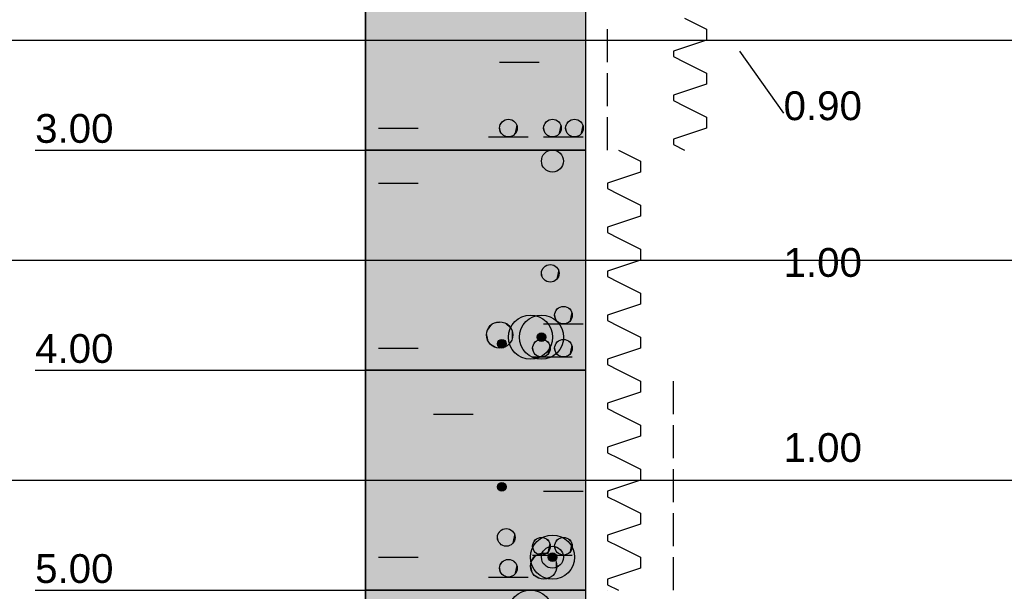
# Model space of a CAD drawing. Extents: x 20 to 841, y 890 to 1189.
# Tile 35 of 50: x 341 to 386, y 1108 to 1134. Entities that reach past the tile are written whole.
import ezdxf

# ---------------------------------------------------------------- set-up
doc = ezdxf.new("R2010")
doc.units = 0
doc.styles.add('Arial', font='Arial')

msp = doc.modelspace()

# ---------------------------------------------------------------- linework, layer by layer
at = {"layer": 'WBMassGr', "color": 7, "linetype": 'CONTINUOUS'}
for points in [[(46, 1133), (705, 1133)], [(46, 1123), (705, 1123)], [(46, 1113), (705, 1113)]]:
    msp.add_lwpolyline(points, dxfattribs=at)
at = {"layer": 'WBObjGr', "color": 7, "linetype": 'CONTINUOUS'}
for points in [[(356.587, 1158), (356.587, 958)], [(366.587, 1158), (366.587, 958)], [(373.587, 1132.5), (375.587, 1129.68)], [(341.587, 1128), (351.587, 1128), (354.587, 1128), (356.587, 1128)], [(366.587, 1128), (356.587, 1128)], [(341.587, 1118), (351.587, 1118), (354.587, 1118), (356.587, 1118)], [(366.587, 1118), (356.587, 1118)], [(341.587, 1108), (351.587, 1108), (354.587, 1108), (356.587, 1108)], [(366.587, 1108), (356.587, 1108)]]:
    msp.add_lwpolyline(points, dxfattribs=at)
at = {"layer": 'WBObjSy', "color": 7, "linetype": 'CONTINUOUS'}
for points in [[(356.587, 1128), (356.587, 1137), (366.587, 1137), (366.587, 1128), (356.587, 1128)], [(371.087, 1134), (372.087, 1133.5)], [(367.587, 1132), (367.587, 1133.5)], [(372.087, 1133.5), (372.087, 1133)], [(372.087, 1133), (370.587, 1132.5)], [(370.587, 1132.5), (370.587, 1132.25)], [(370.587, 1132.25), (371.087, 1132)], [(362.687, 1132), (364.487, 1132)], [(371.087, 1132), (372.087, 1131.5)], [(367.587, 1130), (367.587, 1131.5)], [(372.087, 1131.5), (372.087, 1131)], [(372.087, 1131), (370.587, 1130.5)], [(370.587, 1130.5), (370.587, 1130.25)], [(370.587, 1130.25), (371.087, 1130)], [(371.087, 1130), (372.087, 1129.5)], [(367.587, 1128), (367.587, 1129.5)], [(372.087, 1129.5), (372.087, 1129)], [(357.187, 1129), (358.987, 1129)], [(362.187, 1128.6), (363.987, 1128.6)], [(364.687, 1128.6), (366.487, 1128.6)], [(372.087, 1129), (370.587, 1128.5)], [(370.587, 1128.5), (370.587, 1128.25)], [(370.587, 1128.25), (371.087, 1128)], [(356.587, 1118), (356.587, 1128), (366.587, 1128), (366.587, 1118), (356.587, 1118)], [(368.087, 1128), (369.087, 1127.5)], [(369.087, 1127.5), (369.087, 1127)], [(369.087, 1127), (367.587, 1126.5)], [(357.187, 1126.5), (358.987, 1126.5)], [(367.587, 1126.5), (367.587, 1126.25)], [(367.587, 1126.25), (368.087, 1126)], [(368.087, 1126), (369.087, 1125.5)], [(369.087, 1125.5), (369.087, 1125)], [(369.087, 1125), (367.587, 1124.5)], [(367.587, 1124.5), (367.587, 1124.25)], [(367.587, 1124.25), (368.087, 1124)], [(368.087, 1124), (369.087, 1123.5)], [(369.087, 1123.5), (369.087, 1123)], [(362.187, 1123), (363.987, 1123)], [(369.087, 1123), (367.587, 1122.5)], [(367.587, 1122.5), (367.587, 1122.25)], [(367.587, 1122.25), (368.087, 1122)], [(368.087, 1122), (369.087, 1121.5)], [(369.087, 1121.5), (369.087, 1121)], [(369.087, 1121), (367.587, 1120.5)], [(364.687, 1120.1), (366.487, 1120.1)], [(367.587, 1120.5), (367.587, 1120.25)], [(367.587, 1120.25), (368.087, 1120)], [(368.087, 1120), (369.087, 1119.5)], [(369.087, 1119.5), (369.087, 1119)], [(357.187, 1119), (358.987, 1119)], [(369.087, 1119), (367.587, 1118.5)], [(364.187, 1118.6), (365.987, 1118.6)], [(367.587, 1118.5), (367.587, 1118.25)], [(356.587, 1108), (356.587, 1118), (366.587, 1118), (366.587, 1108), (356.587, 1108)], [(367.587, 1118.25), (368.087, 1118)], [(368.087, 1118), (369.087, 1117.5)], [(369.087, 1117.5), (369.087, 1117)], [(370.587, 1116), (370.587, 1117.5)], [(369.087, 1117), (367.587, 1116.5)], [(367.587, 1116.5), (367.587, 1116.25)], [(367.587, 1116.25), (368.087, 1116)], [(359.687, 1116), (361.487, 1116)], [(368.087, 1116), (369.087, 1115.5)], [(369.087, 1115.5), (369.087, 1115)], [(370.587, 1114), (370.587, 1115.5)], [(369.087, 1115), (367.587, 1114.5)], [(367.587, 1114.5), (367.587, 1114.25)], [(367.587, 1114.25), (368.087, 1114)], [(368.087, 1114), (369.087, 1113.5)], [(369.087, 1113.5), (369.087, 1113)], [(370.587, 1112), (370.587, 1113.5)], [(369.087, 1113), (367.587, 1112.5)], [(364.687, 1112.5), (366.487, 1112.5)], [(367.587, 1112.5), (367.587, 1112.25)], [(367.587, 1112.25), (368.087, 1112)], [(368.087, 1112), (369.087, 1111.5)], [(369.087, 1111.5), (369.087, 1111)], [(370.587, 1110), (370.587, 1111.5)], [(369.087, 1111), (367.587, 1110.5)], [(367.587, 1110.5), (367.587, 1110.25)], [(367.587, 1110.25), (368.087, 1110)], [(368.087, 1110), (369.087, 1109.5)], [(357.187, 1109.5), (358.987, 1109.5)], [(364.187, 1109.6), (365.987, 1109.6)], [(369.087, 1109.5), (369.087, 1109)], [(370.587, 1108), (370.587, 1109.5)], [(369.087, 1109), (367.587, 1108.5)], [(362.187, 1108.6), (363.987, 1108.6)], [(367.587, 1108.5), (367.587, 1108.25)], [(356.587, 1104), (356.587, 1108), (366.587, 1108), (366.587, 1104), (356.587, 1104)], [(357.187, 1108), (358.987, 1108)], [(367.587, 1108.25), (368.087, 1108)], [(367.587, 1108), (367.587, 1108)]]:
    msp.add_lwpolyline(points, dxfattribs=at)
for centre, radius in [((363.087, 1129), 0.4), ((365.087, 1129), 0.4), ((366.087, 1129), 0.4), ((365.087, 1127.5), 0.5), ((364.987, 1122.4), 0.4), ((365.587, 1120.5), 0.4), ((362.688, 1119.6), 0.6), ((364.087, 1119.5), 1), ((364.587, 1119.5), 1), ((364.587, 1119.5), 0.2), ((362.787, 1119.2), 0.2), ((364.587, 1119), 0.4), ((365.587, 1119), 0.4), ((362.787, 1112.7), 0.2), ((362.987, 1110.4), 0.4), ((365.087, 1109.5), 1), ((365.087, 1109.5), 1), ((364.587, 1110), 0.4), ((365.587, 1110), 0.4), ((365.087, 1109.5), 0.5), ((363.087, 1109), 0.4), ((364.688, 1109.1), 0.6), ((365.087, 1109.5), 0.2), ((364.087, 1107), 1)]:
    msp.add_circle(centre, radius, dxfattribs=at)
at = {"layer": 'WBObjSy', "color": 130, "linetype": 'CONTINUOUS'}
for points in [[(356.587, 1128), (356.587, 1137), (366.587, 1128), (366.587, 1137)], [(356.587, 1118), (356.587, 1128), (366.587, 1118), (366.587, 1128)], [(356.587, 1108), (356.587, 1118), (366.587, 1108), (366.587, 1118)], [(356.587, 1104), (356.587, 1108), (366.587, 1104), (366.587, 1108)]]:
    msp.add_solid(points, dxfattribs=at)
at = {"layer": 'WBObjSy', "color": 7, "linetype": 'CONTINUOUS'}
for points in [[(362.696, 1129.08), (362.687, 1129), (362.696, 1128.92)], [(362.887, 1129.35), (362.764, 1129.24), (362.696, 1129.08)], [(362.887, 1129.35), (362.696, 1129.08), (362.764, 1128.76)], [(362.764, 1129.24), (362.722, 1129.16), (362.696, 1129.08)], [(362.696, 1129.08), (362.696, 1128.92), (362.764, 1128.76)], [(362.887, 1129.35), (362.82, 1129.3), (362.764, 1129.24)], [(362.887, 1129.35), (362.764, 1128.76), (363.355, 1128.7)], [(363.046, 1129.4), (362.964, 1129.38), (362.887, 1129.35)], [(363.211, 1129.38), (363.046, 1129.4), (362.887, 1129.35)], [(363.453, 1129.16), (363.211, 1129.38), (362.887, 1129.35)], [(363.355, 1128.7), (363.453, 1129.16), (362.887, 1129.35)], [(363.211, 1129.38), (363.129, 1129.4), (363.046, 1129.4)], [(363.355, 1129.3), (363.287, 1129.35), (363.211, 1129.38)], [(363.453, 1129.16), (363.355, 1129.3), (363.211, 1129.38)], [(363.453, 1129.16), (363.411, 1129.24), (363.355, 1129.3)], [(363.355, 1128.7), (363.453, 1128.84), (363.453, 1129.16)], [(363.487, 1129), (363.479, 1129.08), (363.453, 1129.16)], [(363.453, 1128.84), (363.487, 1129), (363.453, 1129.16)], [(364.696, 1129.08), (364.687, 1129), (364.696, 1128.92)], [(364.887, 1129.35), (364.764, 1129.24), (364.696, 1129.08)], [(364.887, 1129.35), (364.696, 1129.08), (364.764, 1128.76)], [(364.764, 1129.24), (364.722, 1129.16), (364.696, 1129.08)], [(364.696, 1129.08), (364.696, 1128.92), (364.764, 1128.76)], [(364.887, 1129.35), (364.82, 1129.3), (364.764, 1129.24)], [(364.887, 1129.35), (364.764, 1128.76), (365.355, 1128.7)], [(365.046, 1129.4), (364.964, 1129.38), (364.887, 1129.35)], [(365.211, 1129.38), (365.046, 1129.4), (364.887, 1129.35)], [(365.453, 1129.16), (365.211, 1129.38), (364.887, 1129.35)], [(365.355, 1128.7), (365.453, 1129.16), (364.887, 1129.35)], [(365.211, 1129.38), (365.129, 1129.4), (365.046, 1129.4)], [(365.355, 1129.3), (365.287, 1129.35), (365.211, 1129.38)], [(365.453, 1129.16), (365.355, 1129.3), (365.211, 1129.38)], [(365.453, 1129.16), (365.411, 1129.24), (365.355, 1129.3)], [(365.355, 1128.7), (365.453, 1128.84), (365.453, 1129.16)], [(365.487, 1129), (365.479, 1129.08), (365.453, 1129.16)], [(365.453, 1128.84), (365.487, 1129), (365.453, 1129.16)], [(365.696, 1129.08), (365.687, 1129), (365.696, 1128.92)], [(365.887, 1129.35), (365.764, 1129.24), (365.696, 1129.08)], [(365.887, 1129.35), (365.696, 1129.08), (365.764, 1128.76)], [(365.764, 1129.24), (365.722, 1129.16), (365.696, 1129.08)], [(365.696, 1129.08), (365.696, 1128.92), (365.764, 1128.76)], [(365.887, 1129.35), (365.82, 1129.3), (365.764, 1129.24)], [(365.887, 1129.35), (365.764, 1128.76), (366.355, 1128.7)], [(366.046, 1129.4), (365.964, 1129.38), (365.887, 1129.35)], [(366.211, 1129.38), (366.046, 1129.4), (365.887, 1129.35)], [(366.453, 1129.16), (366.211, 1129.38), (365.887, 1129.35)], [(366.355, 1128.7), (366.453, 1129.16), (365.887, 1129.35)], [(366.211, 1129.38), (366.129, 1129.4), (366.046, 1129.4)], [(366.355, 1129.3), (366.287, 1129.35), (366.211, 1129.38)], [(366.453, 1129.16), (366.355, 1129.3), (366.211, 1129.38)], [(366.453, 1129.16), (366.411, 1129.24), (366.355, 1129.3)], [(366.355, 1128.7), (366.453, 1128.84), (366.453, 1129.16)], [(366.487, 1129), (366.479, 1129.08), (366.453, 1129.16)], [(366.453, 1128.84), (366.487, 1129), (366.453, 1129.16)], [(362.696, 1128.92), (362.722, 1128.84), (362.764, 1128.76)], [(362.764, 1128.76), (362.82, 1128.7), (362.888, 1128.65)], [(362.764, 1128.76), (362.888, 1128.65), (363.046, 1128.6)], [(362.764, 1128.76), (363.046, 1128.6), (363.355, 1128.7)], [(362.888, 1128.65), (362.964, 1128.62), (363.046, 1128.6)], [(363.046, 1128.6), (363.211, 1128.62), (363.355, 1128.7)], [(363.046, 1128.6), (363.129, 1128.6), (363.211, 1128.62)], [(363.211, 1128.62), (363.288, 1128.65), (363.355, 1128.7)], [(363.355, 1128.7), (363.411, 1128.76), (363.453, 1128.84)], [(364.696, 1128.92), (364.722, 1128.84), (364.764, 1128.76)], [(364.764, 1128.76), (364.82, 1128.7), (364.888, 1128.65)], [(364.764, 1128.76), (364.888, 1128.65), (365.046, 1128.6)], [(364.764, 1128.76), (365.046, 1128.6), (365.355, 1128.7)], [(364.888, 1128.65), (364.964, 1128.62), (365.046, 1128.6)], [(365.046, 1128.6), (365.211, 1128.62), (365.355, 1128.7)], [(365.046, 1128.6), (365.129, 1128.6), (365.211, 1128.62)], [(365.211, 1128.62), (365.288, 1128.65), (365.355, 1128.7)], [(365.355, 1128.7), (365.411, 1128.76), (365.453, 1128.84)], [(365.696, 1128.92), (365.722, 1128.84), (365.764, 1128.76)], [(365.764, 1128.76), (365.82, 1128.7), (365.888, 1128.65)], [(365.764, 1128.76), (365.888, 1128.65), (366.046, 1128.6)], [(365.764, 1128.76), (366.046, 1128.6), (366.355, 1128.7)], [(365.888, 1128.65), (365.964, 1128.62), (366.046, 1128.6)], [(366.046, 1128.6), (366.211, 1128.62), (366.355, 1128.7)], [(366.046, 1128.6), (366.129, 1128.6), (366.211, 1128.62)], [(366.211, 1128.62), (366.288, 1128.65), (366.355, 1128.7)], [(366.355, 1128.7), (366.411, 1128.76), (366.453, 1128.84)], [(364.787, 1122.75), (364.664, 1122.64), (364.596, 1122.48)], [(364.787, 1122.75), (364.596, 1122.48), (364.664, 1122.16)], [(364.787, 1122.75), (364.72, 1122.7), (364.664, 1122.64)], [(364.787, 1122.75), (364.664, 1122.16), (365.255, 1122.1)], [(364.946, 1122.8), (364.864, 1122.78), (364.787, 1122.75)], [(365.111, 1122.78), (364.946, 1122.8), (364.787, 1122.75)], [(365.353, 1122.56), (365.111, 1122.78), (364.787, 1122.75)], [(365.255, 1122.1), (365.353, 1122.56), (364.787, 1122.75)], [(365.111, 1122.78), (365.029, 1122.8), (364.946, 1122.8)], [(365.255, 1122.7), (365.187, 1122.75), (365.111, 1122.78)], [(365.353, 1122.56), (365.255, 1122.7), (365.111, 1122.78)], [(364.596, 1122.48), (364.587, 1122.4), (364.596, 1122.32)], [(364.664, 1122.64), (364.622, 1122.56), (364.596, 1122.48)], [(364.596, 1122.48), (364.596, 1122.32), (364.664, 1122.16)], [(364.596, 1122.32), (364.622, 1122.24), (364.664, 1122.16)], [(365.353, 1122.56), (365.311, 1122.64), (365.255, 1122.7)], [(365.255, 1122.1), (365.353, 1122.24), (365.353, 1122.56)], [(365.387, 1122.4), (365.379, 1122.48), (365.353, 1122.56)], [(365.353, 1122.24), (365.387, 1122.4), (365.353, 1122.56)], [(364.664, 1122.16), (364.72, 1122.1), (364.788, 1122.05)], [(364.664, 1122.16), (364.788, 1122.05), (364.946, 1122)], [(364.664, 1122.16), (364.946, 1122), (365.255, 1122.1)], [(364.788, 1122.05), (364.864, 1122.02), (364.946, 1122)], [(364.946, 1122), (365.111, 1122.02), (365.255, 1122.1)], [(364.946, 1122), (365.029, 1122), (365.111, 1122.02)], [(365.111, 1122.02), (365.188, 1122.05), (365.255, 1122.1)], [(365.255, 1122.1), (365.311, 1122.16), (365.353, 1122.24)], [(365.196, 1120.58), (365.187, 1120.5), (365.196, 1120.42)], [(365.387, 1120.85), (365.264, 1120.74), (365.196, 1120.58)], [(365.387, 1120.85), (365.196, 1120.58), (365.264, 1120.26)], [(365.264, 1120.74), (365.222, 1120.66), (365.196, 1120.58)], [(365.196, 1120.58), (365.196, 1120.42), (365.264, 1120.26)], [(365.387, 1120.85), (365.32, 1120.8), (365.264, 1120.74)], [(365.387, 1120.85), (365.264, 1120.26), (365.855, 1120.2)], [(365.546, 1120.9), (365.464, 1120.88), (365.387, 1120.85)], [(365.711, 1120.88), (365.546, 1120.9), (365.387, 1120.85)], [(365.953, 1120.66), (365.711, 1120.88), (365.387, 1120.85)], [(365.855, 1120.2), (365.953, 1120.66), (365.387, 1120.85)], [(365.711, 1120.88), (365.629, 1120.9), (365.546, 1120.9)], [(365.855, 1120.8), (365.787, 1120.85), (365.711, 1120.88)], [(365.953, 1120.66), (365.855, 1120.8), (365.711, 1120.88)], [(365.953, 1120.66), (365.911, 1120.74), (365.855, 1120.8)], [(365.855, 1120.2), (365.953, 1120.34), (365.953, 1120.66)], [(365.987, 1120.5), (365.979, 1120.58), (365.953, 1120.66)], [(365.953, 1120.34), (365.987, 1120.5), (365.953, 1120.66)], [(362.387, 1120.12), (362.202, 1119.95), (362.101, 1119.72)], [(362.387, 1120.12), (362.101, 1119.72), (362.202, 1119.25)], [(362.387, 1120.12), (362.286, 1120.05), (362.202, 1119.95)], [(362.387, 1120.12), (362.202, 1119.25), (363.089, 1119.15)], [(362.625, 1120.2), (362.502, 1120.17), (362.387, 1120.12)], [(362.873, 1120.17), (362.625, 1120.2), (362.387, 1120.12)], [(363.236, 1119.84), (362.873, 1120.17), (362.387, 1120.12)], [(363.089, 1119.15), (363.236, 1119.84), (362.387, 1120.12)], [(362.873, 1120.17), (362.75, 1120.2), (362.625, 1120.2)], [(363.089, 1120.05), (362.987, 1120.12), (362.873, 1120.17)], [(363.236, 1119.84), (363.089, 1120.05), (362.873, 1120.17)], [(365.196, 1120.42), (365.222, 1120.34), (365.264, 1120.26)], [(365.264, 1120.26), (365.32, 1120.2), (365.388, 1120.15)], [(365.264, 1120.26), (365.388, 1120.15), (365.546, 1120.1)], [(365.264, 1120.26), (365.546, 1120.1), (365.855, 1120.2)], [(365.388, 1120.15), (365.464, 1120.12), (365.546, 1120.1)], [(365.546, 1120.1), (365.711, 1120.12), (365.855, 1120.2)], [(365.546, 1120.1), (365.629, 1120.1), (365.711, 1120.12)], [(365.711, 1120.12), (365.788, 1120.15), (365.855, 1120.2)], [(365.855, 1120.2), (365.911, 1120.26), (365.953, 1120.34)], [(362.101, 1119.72), (362.087, 1119.6), (362.101, 1119.48)], [(362.202, 1119.95), (362.139, 1119.84), (362.101, 1119.72)], [(362.101, 1119.72), (362.101, 1119.48), (362.202, 1119.25)], [(363.236, 1119.84), (363.173, 1119.95), (363.089, 1120.05)], [(363.089, 1119.15), (363.236, 1119.36), (363.236, 1119.84)], [(363.288, 1119.6), (363.274, 1119.72), (363.236, 1119.84)], [(363.236, 1119.36), (363.288, 1119.6), (363.236, 1119.84)], [(364.487, 1119.67), (364.426, 1119.62), (364.392, 1119.54)], [(364.487, 1119.67), (364.392, 1119.54), (364.426, 1119.38)], [(364.426, 1119.62), (364.405, 1119.58), (364.392, 1119.54)], [(364.487, 1119.67), (364.454, 1119.65), (364.426, 1119.62)], [(364.487, 1119.67), (364.426, 1119.38), (364.721, 1119.35)], [(364.567, 1119.7), (364.526, 1119.69), (364.487, 1119.67)], [(364.649, 1119.69), (364.567, 1119.7), (364.487, 1119.67)], [(364.77, 1119.58), (364.649, 1119.69), (364.487, 1119.67)], [(364.721, 1119.35), (364.77, 1119.58), (364.487, 1119.67)], [(364.649, 1119.69), (364.608, 1119.7), (364.567, 1119.7)], [(364.721, 1119.65), (364.687, 1119.67), (364.649, 1119.69)], [(364.77, 1119.58), (364.721, 1119.65), (364.649, 1119.69)], [(364.77, 1119.58), (364.749, 1119.62), (364.721, 1119.65)], [(362.101, 1119.48), (362.139, 1119.36), (362.202, 1119.25)], [(362.202, 1119.25), (362.286, 1119.15), (362.388, 1119.08)], [(362.202, 1119.25), (362.388, 1119.08), (362.625, 1119)], [(362.202, 1119.25), (362.625, 1119), (363.089, 1119.15)], [(362.592, 1119.24), (362.587, 1119.2), (362.592, 1119.16)], [(362.687, 1119.37), (362.626, 1119.32), (362.592, 1119.24)], [(362.687, 1119.37), (362.592, 1119.24), (362.626, 1119.08)], [(362.626, 1119.32), (362.605, 1119.28), (362.592, 1119.24)], [(362.592, 1119.24), (362.592, 1119.16), (362.626, 1119.08)], [(362.687, 1119.37), (362.654, 1119.35), (362.626, 1119.32)], [(362.687, 1119.37), (362.626, 1119.08), (362.921, 1119.05)], [(362.767, 1119.4), (362.726, 1119.39), (362.687, 1119.37)], [(362.849, 1119.39), (362.767, 1119.4), (362.687, 1119.37)], [(362.97, 1119.28), (362.849, 1119.39), (362.687, 1119.37)], [(362.921, 1119.05), (362.97, 1119.28), (362.687, 1119.37)], [(362.849, 1119.39), (362.808, 1119.4), (362.767, 1119.4)], [(362.921, 1119.35), (362.887, 1119.37), (362.849, 1119.39)], [(362.97, 1119.28), (362.921, 1119.35), (362.849, 1119.39)], [(362.97, 1119.28), (362.949, 1119.32), (362.921, 1119.35)], [(362.921, 1119.05), (362.97, 1119.12), (362.97, 1119.28)], [(362.987, 1119.2), (362.983, 1119.24), (362.97, 1119.28)], [(362.97, 1119.12), (362.987, 1119.2), (362.97, 1119.28)], [(363.089, 1119.15), (363.173, 1119.25), (363.236, 1119.36)], [(364.387, 1119.35), (364.264, 1119.24), (364.196, 1119.08)], [(364.387, 1119.35), (364.196, 1119.08), (364.264, 1118.76)], [(364.264, 1119.24), (364.222, 1119.16), (364.196, 1119.08)], [(364.387, 1119.35), (364.32, 1119.3), (364.264, 1119.24)], [(364.387, 1119.35), (364.264, 1118.76), (364.855, 1118.7)], [(364.392, 1119.54), (364.387, 1119.5), (364.392, 1119.46)], [(364.546, 1119.4), (364.464, 1119.38), (364.387, 1119.35)], [(364.711, 1119.38), (364.546, 1119.4), (364.387, 1119.35)], [(364.953, 1119.16), (364.711, 1119.38), (364.387, 1119.35)], [(364.855, 1118.7), (364.953, 1119.16), (364.387, 1119.35)], [(364.392, 1119.54), (364.392, 1119.46), (364.426, 1119.38)], [(364.392, 1119.46), (364.405, 1119.42), (364.426, 1119.38)], [(364.426, 1119.38), (364.454, 1119.35), (364.487, 1119.33)], [(364.426, 1119.38), (364.487, 1119.33), (364.567, 1119.3)], [(364.426, 1119.38), (364.567, 1119.3), (364.721, 1119.35)], [(364.487, 1119.33), (364.526, 1119.31), (364.567, 1119.3)], [(364.711, 1119.38), (364.629, 1119.4), (364.546, 1119.4)], [(364.567, 1119.3), (364.649, 1119.31), (364.721, 1119.35)], [(364.567, 1119.3), (364.608, 1119.3), (364.649, 1119.31)], [(364.649, 1119.31), (364.688, 1119.33), (364.721, 1119.35)], [(364.855, 1119.3), (364.787, 1119.35), (364.711, 1119.38)], [(364.953, 1119.16), (364.855, 1119.3), (364.711, 1119.38)], [(364.721, 1119.35), (364.77, 1119.42), (364.77, 1119.58)], [(364.721, 1119.35), (364.749, 1119.38), (364.77, 1119.42)], [(364.787, 1119.5), (364.783, 1119.54), (364.77, 1119.58)], [(364.77, 1119.42), (364.787, 1119.5), (364.77, 1119.58)], [(364.953, 1119.16), (364.911, 1119.24), (364.855, 1119.3)], [(365.387, 1119.35), (365.264, 1119.24), (365.196, 1119.08)], [(365.387, 1119.35), (365.196, 1119.08), (365.264, 1118.76)], [(365.264, 1119.24), (365.222, 1119.16), (365.196, 1119.08)], [(365.387, 1119.35), (365.32, 1119.3), (365.264, 1119.24)], [(365.387, 1119.35), (365.264, 1118.76), (365.855, 1118.7)], [(365.546, 1119.4), (365.464, 1119.38), (365.387, 1119.35)], [(365.711, 1119.38), (365.546, 1119.4), (365.387, 1119.35)], [(365.953, 1119.16), (365.711, 1119.38), (365.387, 1119.35)], [(365.855, 1118.7), (365.953, 1119.16), (365.387, 1119.35)], [(365.711, 1119.38), (365.629, 1119.4), (365.546, 1119.4)], [(365.855, 1119.3), (365.787, 1119.35), (365.711, 1119.38)], [(365.953, 1119.16), (365.855, 1119.3), (365.711, 1119.38)], [(365.953, 1119.16), (365.911, 1119.24), (365.855, 1119.3)], [(362.388, 1119.08), (362.502, 1119.03), (362.625, 1119)], [(362.592, 1119.16), (362.605, 1119.12), (362.626, 1119.08)], [(362.625, 1119), (362.873, 1119.03), (363.089, 1119.15)], [(362.625, 1119), (362.75, 1119), (362.873, 1119.03)], [(362.626, 1119.08), (362.654, 1119.05), (362.687, 1119.03)], [(362.626, 1119.08), (362.687, 1119.03), (362.767, 1119)], [(362.626, 1119.08), (362.767, 1119), (362.921, 1119.05)], [(362.687, 1119.03), (362.726, 1119.01), (362.767, 1119)], [(362.767, 1119), (362.849, 1119.01), (362.921, 1119.05)], [(362.767, 1119), (362.808, 1119), (362.849, 1119.01)], [(362.849, 1119.01), (362.888, 1119.03), (362.921, 1119.05)], [(362.873, 1119.03), (362.988, 1119.08), (363.089, 1119.15)], [(362.921, 1119.05), (362.949, 1119.08), (362.97, 1119.12)], [(364.196, 1119.08), (364.187, 1119), (364.196, 1118.92)], [(364.196, 1119.08), (364.196, 1118.92), (364.264, 1118.76)], [(364.196, 1118.92), (364.222, 1118.84), (364.264, 1118.76)], [(364.264, 1118.76), (364.32, 1118.7), (364.388, 1118.65)], [(364.264, 1118.76), (364.388, 1118.65), (364.546, 1118.6)], [(364.264, 1118.76), (364.546, 1118.6), (364.855, 1118.7)], [(364.855, 1118.7), (364.953, 1118.84), (364.953, 1119.16)], [(364.855, 1118.7), (364.911, 1118.76), (364.953, 1118.84)], [(364.987, 1119), (364.979, 1119.08), (364.953, 1119.16)], [(364.953, 1118.84), (364.987, 1119), (364.953, 1119.16)], [(365.196, 1119.08), (365.187, 1119), (365.196, 1118.92)], [(365.196, 1119.08), (365.196, 1118.92), (365.264, 1118.76)], [(365.196, 1118.92), (365.222, 1118.84), (365.264, 1118.76)], [(365.264, 1118.76), (365.32, 1118.7), (365.388, 1118.65)], [(365.264, 1118.76), (365.388, 1118.65), (365.546, 1118.6)], [(365.264, 1118.76), (365.546, 1118.6), (365.855, 1118.7)], [(365.855, 1118.7), (365.953, 1118.84), (365.953, 1119.16)], [(365.855, 1118.7), (365.911, 1118.76), (365.953, 1118.84)], [(365.987, 1119), (365.979, 1119.08), (365.953, 1119.16)], [(365.953, 1118.84), (365.987, 1119), (365.953, 1119.16)], [(364.388, 1118.65), (364.464, 1118.62), (364.546, 1118.6)], [(364.546, 1118.6), (364.711, 1118.62), (364.855, 1118.7)], [(364.546, 1118.6), (364.629, 1118.6), (364.711, 1118.62)], [(364.711, 1118.62), (364.788, 1118.65), (364.855, 1118.7)], [(365.388, 1118.65), (365.464, 1118.62), (365.546, 1118.6)], [(365.546, 1118.6), (365.711, 1118.62), (365.855, 1118.7)], [(365.546, 1118.6), (365.629, 1118.6), (365.711, 1118.62)], [(365.711, 1118.62), (365.788, 1118.65), (365.855, 1118.7)], [(362.592, 1112.74), (362.587, 1112.7), (362.592, 1112.66)], [(362.687, 1112.87), (362.626, 1112.82), (362.592, 1112.74)], [(362.687, 1112.87), (362.592, 1112.74), (362.626, 1112.58)], [(362.626, 1112.82), (362.605, 1112.78), (362.592, 1112.74)], [(362.592, 1112.74), (362.592, 1112.66), (362.626, 1112.58)], [(362.592, 1112.66), (362.605, 1112.62), (362.626, 1112.58)], [(362.687, 1112.87), (362.654, 1112.85), (362.626, 1112.82)], [(362.687, 1112.87), (362.626, 1112.58), (362.921, 1112.55)], [(362.626, 1112.58), (362.654, 1112.55), (362.687, 1112.53)], [(362.626, 1112.58), (362.687, 1112.53), (362.767, 1112.5)], [(362.626, 1112.58), (362.767, 1112.5), (362.921, 1112.55)], [(362.767, 1112.9), (362.726, 1112.89), (362.687, 1112.87)], [(362.849, 1112.89), (362.767, 1112.9), (362.687, 1112.87)], [(362.97, 1112.78), (362.849, 1112.89), (362.687, 1112.87)], [(362.921, 1112.55), (362.97, 1112.78), (362.687, 1112.87)], [(362.687, 1112.53), (362.726, 1112.51), (362.767, 1112.5)], [(362.849, 1112.89), (362.808, 1112.9), (362.767, 1112.9)], [(362.767, 1112.5), (362.849, 1112.51), (362.921, 1112.55)], [(362.767, 1112.5), (362.808, 1112.5), (362.849, 1112.51)], [(362.921, 1112.85), (362.887, 1112.87), (362.849, 1112.89)], [(362.97, 1112.78), (362.921, 1112.85), (362.849, 1112.89)], [(362.849, 1112.51), (362.888, 1112.53), (362.921, 1112.55)], [(362.97, 1112.78), (362.949, 1112.82), (362.921, 1112.85)], [(362.921, 1112.55), (362.97, 1112.62), (362.97, 1112.78)], [(362.921, 1112.55), (362.949, 1112.58), (362.97, 1112.62)], [(362.987, 1112.7), (362.983, 1112.74), (362.97, 1112.78)], [(362.97, 1112.62), (362.987, 1112.7), (362.97, 1112.78)], [(362.787, 1110.75), (362.664, 1110.64), (362.596, 1110.48)], [(362.787, 1110.75), (362.596, 1110.48), (362.664, 1110.16)], [(362.787, 1110.75), (362.72, 1110.7), (362.664, 1110.64)], [(362.787, 1110.75), (362.664, 1110.16), (363.255, 1110.1)], [(362.946, 1110.8), (362.864, 1110.78), (362.787, 1110.75)], [(363.111, 1110.78), (362.946, 1110.8), (362.787, 1110.75)], [(363.353, 1110.56), (363.111, 1110.78), (362.787, 1110.75)], [(363.255, 1110.1), (363.353, 1110.56), (362.787, 1110.75)], [(363.111, 1110.78), (363.029, 1110.8), (362.946, 1110.8)], [(363.255, 1110.7), (363.187, 1110.75), (363.111, 1110.78)], [(363.353, 1110.56), (363.255, 1110.7), (363.111, 1110.78)], [(363.353, 1110.56), (363.311, 1110.64), (363.255, 1110.7)], [(362.596, 1110.48), (362.587, 1110.4), (362.596, 1110.32)], [(362.664, 1110.64), (362.622, 1110.56), (362.596, 1110.48)], [(362.596, 1110.48), (362.596, 1110.32), (362.664, 1110.16)], [(362.596, 1110.32), (362.622, 1110.24), (362.664, 1110.16)], [(363.255, 1110.1), (363.353, 1110.24), (363.353, 1110.56)], [(363.255, 1110.1), (363.311, 1110.16), (363.353, 1110.24)], [(363.387, 1110.4), (363.379, 1110.48), (363.353, 1110.56)], [(363.353, 1110.24), (363.387, 1110.4), (363.353, 1110.56)], [(364.387, 1110.35), (364.264, 1110.24), (364.196, 1110.08)], [(364.387, 1110.35), (364.196, 1110.08), (364.264, 1109.76)], [(364.264, 1110.24), (364.222, 1110.16), (364.196, 1110.08)], [(364.387, 1110.35), (364.32, 1110.3), (364.264, 1110.24)], [(364.387, 1110.35), (364.264, 1109.76), (364.855, 1109.7)], [(364.546, 1110.4), (364.464, 1110.38), (364.387, 1110.35)], [(364.711, 1110.38), (364.546, 1110.4), (364.387, 1110.35)], [(364.953, 1110.16), (364.711, 1110.38), (364.387, 1110.35)], [(364.855, 1109.7), (364.953, 1110.16), (364.387, 1110.35)], [(364.711, 1110.38), (364.629, 1110.4), (364.546, 1110.4)], [(364.855, 1110.3), (364.787, 1110.35), (364.711, 1110.38)], [(364.953, 1110.16), (364.855, 1110.3), (364.711, 1110.38)], [(364.953, 1110.16), (364.911, 1110.24), (364.855, 1110.3)], [(365.387, 1110.35), (365.264, 1110.24), (365.196, 1110.08)], [(365.387, 1110.35), (365.196, 1110.08), (365.264, 1109.76)], [(365.264, 1110.24), (365.222, 1110.16), (365.196, 1110.08)], [(365.387, 1110.35), (365.32, 1110.3), (365.264, 1110.24)], [(365.387, 1110.35), (365.264, 1109.76), (365.855, 1109.7)], [(365.546, 1110.4), (365.464, 1110.38), (365.387, 1110.35)], [(365.711, 1110.38), (365.546, 1110.4), (365.387, 1110.35)], [(365.953, 1110.16), (365.711, 1110.38), (365.387, 1110.35)], [(365.855, 1109.7), (365.953, 1110.16), (365.387, 1110.35)], [(365.711, 1110.38), (365.629, 1110.4), (365.546, 1110.4)], [(365.855, 1110.3), (365.787, 1110.35), (365.711, 1110.38)], [(365.953, 1110.16), (365.855, 1110.3), (365.711, 1110.38)], [(365.953, 1110.16), (365.911, 1110.24), (365.855, 1110.3)], [(362.664, 1110.16), (362.72, 1110.1), (362.788, 1110.05)], [(362.664, 1110.16), (362.788, 1110.05), (362.946, 1110)], [(362.664, 1110.16), (362.946, 1110), (363.255, 1110.1)], [(362.788, 1110.05), (362.864, 1110.02), (362.946, 1110)], [(362.946, 1110), (363.111, 1110.02), (363.255, 1110.1)], [(362.946, 1110), (363.029, 1110), (363.111, 1110.02)], [(363.111, 1110.02), (363.188, 1110.05), (363.255, 1110.1)], [(364.196, 1110.08), (364.187, 1110), (364.196, 1109.92)], [(364.196, 1110.08), (364.196, 1109.92), (364.264, 1109.76)], [(364.196, 1109.92), (364.222, 1109.84), (364.264, 1109.76)], [(364.855, 1109.7), (364.953, 1109.84), (364.953, 1110.16)], [(364.855, 1109.7), (364.911, 1109.76), (364.953, 1109.84)], [(364.987, 1110), (364.979, 1110.08), (364.953, 1110.16)], [(364.953, 1109.84), (364.987, 1110), (364.953, 1110.16)], [(365.196, 1110.08), (365.187, 1110), (365.196, 1109.92)], [(365.196, 1110.08), (365.196, 1109.92), (365.264, 1109.76)], [(365.196, 1109.92), (365.222, 1109.84), (365.264, 1109.76)], [(365.855, 1109.7), (365.953, 1109.84), (365.953, 1110.16)], [(365.855, 1109.7), (365.911, 1109.76), (365.953, 1109.84)], [(365.987, 1110), (365.979, 1110.08), (365.953, 1110.16)], [(365.953, 1109.84), (365.987, 1110), (365.953, 1110.16)], [(362.887, 1109.35), (362.764, 1109.24), (362.696, 1109.08)], [(362.887, 1109.35), (362.696, 1109.08), (362.764, 1108.76)], [(362.887, 1109.35), (362.82, 1109.3), (362.764, 1109.24)], [(362.887, 1109.35), (362.764, 1108.76), (363.355, 1108.7)], [(363.046, 1109.4), (362.964, 1109.38), (362.887, 1109.35)], [(363.211, 1109.38), (363.046, 1109.4), (362.887, 1109.35)], [(363.453, 1109.16), (363.211, 1109.38), (362.887, 1109.35)], [(363.355, 1108.7), (363.453, 1109.16), (362.887, 1109.35)], [(363.211, 1109.38), (363.129, 1109.4), (363.046, 1109.4)], [(363.355, 1109.3), (363.287, 1109.35), (363.211, 1109.38)], [(363.453, 1109.16), (363.355, 1109.3), (363.211, 1109.38)], [(364.387, 1109.62), (364.202, 1109.45), (364.101, 1109.22)], [(364.387, 1109.62), (364.101, 1109.22), (364.202, 1108.75)], [(364.202, 1109.45), (364.139, 1109.34), (364.101, 1109.22)], [(364.387, 1109.62), (364.286, 1109.55), (364.202, 1109.45)], [(364.387, 1109.62), (364.202, 1108.75), (365.089, 1108.65)], [(364.264, 1109.76), (364.32, 1109.7), (364.388, 1109.65)], [(364.264, 1109.76), (364.388, 1109.65), (364.546, 1109.6)], [(364.264, 1109.76), (364.546, 1109.6), (364.855, 1109.7)], [(364.625, 1109.7), (364.502, 1109.67), (364.387, 1109.62)], [(364.873, 1109.67), (364.625, 1109.7), (364.387, 1109.62)], [(365.236, 1109.34), (364.873, 1109.67), (364.387, 1109.62)], [(365.089, 1108.65), (365.236, 1109.34), (364.387, 1109.62)], [(364.388, 1109.65), (364.464, 1109.62), (364.546, 1109.6)], [(364.546, 1109.6), (364.711, 1109.62), (364.855, 1109.7)], [(364.546, 1109.6), (364.629, 1109.6), (364.711, 1109.62)], [(364.873, 1109.67), (364.75, 1109.7), (364.625, 1109.7)], [(364.711, 1109.62), (364.788, 1109.65), (364.855, 1109.7)], [(365.089, 1109.55), (364.987, 1109.62), (364.873, 1109.67)], [(365.236, 1109.34), (365.089, 1109.55), (364.873, 1109.67)], [(364.892, 1109.54), (364.887, 1109.5), (364.892, 1109.46)], [(364.987, 1109.67), (364.926, 1109.62), (364.892, 1109.54)], [(364.987, 1109.67), (364.892, 1109.54), (364.926, 1109.38)], [(364.926, 1109.62), (364.905, 1109.58), (364.892, 1109.54)], [(364.892, 1109.54), (364.892, 1109.46), (364.926, 1109.38)], [(364.892, 1109.46), (364.905, 1109.42), (364.926, 1109.38)], [(364.987, 1109.67), (364.954, 1109.65), (364.926, 1109.62)], [(364.987, 1109.67), (364.926, 1109.38), (365.221, 1109.35)], [(364.926, 1109.38), (364.954, 1109.35), (364.987, 1109.33)], [(364.926, 1109.38), (364.987, 1109.33), (365.067, 1109.3)], [(364.926, 1109.38), (365.067, 1109.3), (365.221, 1109.35)], [(365.067, 1109.7), (365.026, 1109.69), (364.987, 1109.67)], [(365.149, 1109.69), (365.067, 1109.7), (364.987, 1109.67)], [(365.27, 1109.58), (365.149, 1109.69), (364.987, 1109.67)], [(365.221, 1109.35), (365.27, 1109.58), (364.987, 1109.67)], [(364.987, 1109.33), (365.026, 1109.31), (365.067, 1109.3)], [(365.149, 1109.69), (365.108, 1109.7), (365.067, 1109.7)], [(365.067, 1109.3), (365.149, 1109.31), (365.221, 1109.35)], [(365.236, 1109.34), (365.173, 1109.45), (365.089, 1109.55)], [(365.089, 1108.65), (365.236, 1108.86), (365.236, 1109.34)], [(365.221, 1109.65), (365.187, 1109.67), (365.149, 1109.69)], [(365.27, 1109.58), (365.221, 1109.65), (365.149, 1109.69)], [(365.149, 1109.31), (365.188, 1109.33), (365.221, 1109.35)], [(365.27, 1109.58), (365.249, 1109.62), (365.221, 1109.65)], [(365.221, 1109.35), (365.27, 1109.42), (365.27, 1109.58)], [(365.221, 1109.35), (365.249, 1109.38), (365.27, 1109.42)], [(365.288, 1109.1), (365.274, 1109.22), (365.236, 1109.34)], [(365.236, 1108.86), (365.288, 1109.1), (365.236, 1109.34)], [(365.264, 1109.76), (365.32, 1109.7), (365.388, 1109.65)], [(365.264, 1109.76), (365.388, 1109.65), (365.546, 1109.6)], [(365.264, 1109.76), (365.546, 1109.6), (365.855, 1109.7)], [(365.287, 1109.5), (365.283, 1109.54), (365.27, 1109.58)], [(365.27, 1109.42), (365.287, 1109.5), (365.27, 1109.58)], [(365.388, 1109.65), (365.464, 1109.62), (365.546, 1109.6)], [(365.546, 1109.6), (365.711, 1109.62), (365.855, 1109.7)], [(365.546, 1109.6), (365.629, 1109.6), (365.711, 1109.62)], [(365.711, 1109.62), (365.788, 1109.65), (365.855, 1109.7)], [(362.696, 1109.08), (362.687, 1109), (362.696, 1108.92)], [(362.764, 1109.24), (362.722, 1109.16), (362.696, 1109.08)], [(362.696, 1109.08), (362.696, 1108.92), (362.764, 1108.76)], [(362.696, 1108.92), (362.722, 1108.84), (362.764, 1108.76)], [(363.453, 1109.16), (363.411, 1109.24), (363.355, 1109.3)], [(363.355, 1108.7), (363.453, 1108.84), (363.453, 1109.16)], [(363.487, 1109), (363.479, 1109.08), (363.453, 1109.16)], [(363.453, 1108.84), (363.487, 1109), (363.453, 1109.16)], [(364.101, 1109.22), (364.087, 1109.1), (364.101, 1108.98)], [(364.101, 1109.22), (364.101, 1108.98), (364.202, 1108.75)], [(364.101, 1108.98), (364.139, 1108.86), (364.202, 1108.75)], [(365.067, 1109.3), (365.108, 1109.3), (365.149, 1109.31)], [(362.764, 1108.76), (362.82, 1108.7), (362.888, 1108.65)], [(362.764, 1108.76), (362.888, 1108.65), (363.046, 1108.6)], [(362.764, 1108.76), (363.046, 1108.6), (363.355, 1108.7)], [(362.888, 1108.65), (362.964, 1108.62), (363.046, 1108.6)], [(363.046, 1108.6), (363.211, 1108.62), (363.355, 1108.7)], [(363.046, 1108.6), (363.129, 1108.6), (363.211, 1108.62)], [(363.211, 1108.62), (363.288, 1108.65), (363.355, 1108.7)], [(363.355, 1108.7), (363.411, 1108.76), (363.453, 1108.84)], [(364.202, 1108.75), (364.286, 1108.65), (364.388, 1108.58)], [(364.202, 1108.75), (364.388, 1108.58), (364.625, 1108.5)], [(364.202, 1108.75), (364.625, 1108.5), (365.089, 1108.65)], [(364.388, 1108.58), (364.502, 1108.53), (364.625, 1108.5)], [(364.625, 1108.5), (364.873, 1108.53), (365.089, 1108.65)], [(364.625, 1108.5), (364.75, 1108.5), (364.873, 1108.53)], [(364.873, 1108.53), (364.988, 1108.58), (365.089, 1108.65)], [(365.089, 1108.65), (365.173, 1108.75), (365.236, 1108.86)]]:
    msp.add_solid(points, dxfattribs=at)

# ---------------------------------------------------------------- texts
at = {"layer": 'WBObjTx', "color": 7, "style": 'Arial'}
for s, p in [('0.90', (375.587, 1129.36)), ('3.00', (341.587, 1128.33)), ('1.00', (375.587, 1122.24)), ('4.00', (341.587, 1118.33)), ('1.00', (375.587, 1113.83)), ('5.00', (341.587, 1108.33))]:
    msp.add_text(s, height=1.3088, dxfattribs=at).set_placement(p)

doc.saveas('drawing.dxf')
